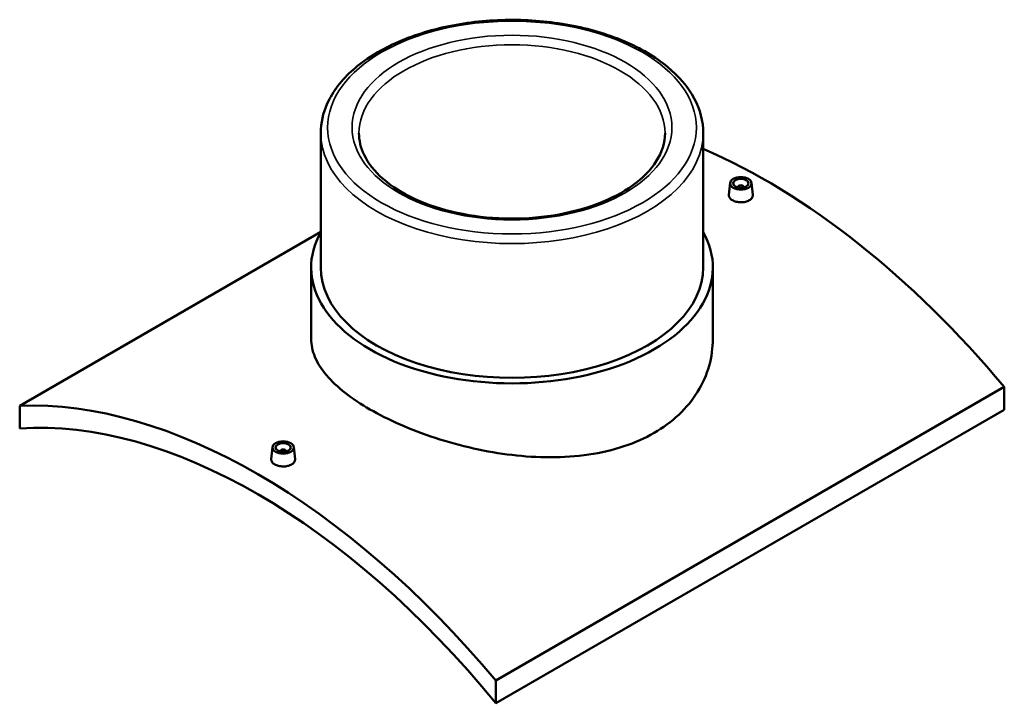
# Model space of a CAD drawing. Header units: millimetres. Extents: x -309 to 1514, y -626 to 1065.
# Tile 5 of 5: x 871 to 1514, y 612 to 1059. Entities that reach past the tile are written whole.
import ezdxf

# ---------------------------------------------------------------- set-up
doc = ezdxf.new("R2010")
doc.units = ezdxf.units.MM
doc.layers.add('Visible (ANSI)', color=7, linetype='Continuous', lineweight=50)
doc.layers.add('Visible Narrow (ANSI)', color=7, linetype='Continuous', lineweight=35)

msp = doc.modelspace()

# ---------------------------------------------------------------- linework, layer by layer
at = {"layer": 'Visible (ANSI)'}
for p, q in [((1067.75, 984.76), (1067.75, 896.99)), ((1317.75, 984.76), (1317.75, 896.99)), ((1335.32, 952.23), (1334.47, 944.39)), ((1340.3, 949.34), (1340.3, 949.53)), ((1344.3, 949.34), (1344.3, 949.53)), ((1349.29, 952.23), (1350.13, 944.4)), ((871.02, 806.6), (1067.75, 920.19)), ((1061.5, 896.99), (1061.5, 850.18)), ((1324, 896.99), (1324, 850.18)), ((1514.48, 818.85), (1182.14, 626.97)), ((1514.48, 818.85), (1514.48, 803.96)), ((871.02, 806.6), (871.02, 791.71)), ((1182.14, 612.08), (1514.48, 803.96)), ((1036.21, 779.54), (1035.37, 771.7)), ((1050.18, 779.54), (1051.02, 771.71)), ((1041.2, 776.84), (1041.2, 776.65)), ((1045.2, 776.84), (1045.2, 776.65)), ((1182.14, 612.08), (1182.14, 626.97))]:
    msp.add_line(p, q, dxfattribs=at)
for centre, major_axis, start_param, end_param in [((1358.92, 573.25), (233, -403.57), 1.86452, 2.481465), ((1342.3, 949.53), (-2, 0), 2.963882, 6.460896), ((1192.75, 896.99), (131.25, 0), 2.831748, 6.59303), ((1192.75, 896.99), (-125, 0), 0, 3.141593), ((1026.58, 381.37), (-233, 403.57), 5.006112, 5.989462), ((1026.58, 381.37), (-225, 389.71), 4.986972, 6.008603), ((1043.2, 776.84), (-2, 0), 2.963882, 6.460896)]:
    msp.add_ellipse(centre, major_axis=major_axis, ratio=0.57735, start_param=start_param, end_param=end_param, dxfattribs=at)
for centre, major_axis in [((1342.3, 951.98), (7, 0)), ((1342.3, 951.98), (5, 0)), ((1043.2, 779.29), (-7, 0)), ((1043.2, 779.29), (5, 0))]:
    msp.add_ellipse(centre, major_axis=major_axis, ratio=0.57735, dxfattribs=at)
for points, knots in [([(1317.75, 984.76), (1317.75, 992.47), (1315.72, 1000.16), (1307.86, 1014.89), (1301.88, 1021.9), (1286.44, 1034.63), (1276.85, 1040.29), (1255.13, 1049.53), (1243.01, 1053.1), (1217.51, 1057.81), (1204.15, 1058.95), (1177.5, 1058.7), (1164.22, 1057.33), (1139.03, 1052.18), (1127.12, 1048.4), (1105.86, 1038.77), (1096.51, 1032.91), (1081.42, 1019.59), (1075.65, 1012.14), (1069.22, 997.92), (1067.75, 991.35), (1067.75, 984.76)], [0.785398, 0.785398, 0.785398, 0.785398, 1.084292, 1.084292, 1.396306, 1.396306, 1.720965, 1.720965, 2.046951, 2.046951, 2.371917, 2.371917, 2.696468, 2.696468, 3.021519, 3.021519, 3.347574, 3.347574, 3.671644, 3.671644, 3.926991, 3.926991, 3.926991, 3.926991]), ([(1292.75, 984.76), (1292.75, 978.59), (1290.87, 972.39), (1283.5, 960.81), (1278.29, 955.45), (1265.14, 946), (1257.33, 941.88), (1239.75, 935.21), (1229.99, 932.66), (1209.48, 929.4), (1198.74, 928.71), (1177.41, 929.27), (1166.81, 930.54), (1146.91, 934.87), (1137.59, 937.94), (1121.21, 945.5), (1114.14, 949.98), (1102.87, 959.83), (1098.7, 965.18), (1093.85, 975.3), (1092.75, 980.04), (1092.75, 984.76)], [5.497787, 5.497787, 5.497787, 5.497787, 5.850147, 5.850147, 6.17447, 6.17447, 6.487202, 6.487202, 6.80018, 6.80018, 7.114419, 7.114419, 7.429038, 7.429038, 7.742973, 7.742973, 8.055568, 8.055568, 8.369509, 8.369509, 8.63938, 8.63938, 8.63938, 8.63938]), ([(1347.85, 940.89), (1347.15, 940.48), (1346.27, 940.14), (1344.34, 939.69), (1343.29, 939.58), (1341.32, 939.6), (1340.27, 939.72), (1338.34, 940.19), (1337.45, 940.54), (1336.06, 941.34), (1335.46, 941.85), (1334.66, 942.96), (1334.46, 943.55), (1334.46, 944.21), (1334.46, 944.3), (1334.47, 944.39)], [2.363465, 2.363465, 2.363465, 2.363465, 2.658923, 2.658923, 2.954381, 2.954381, 3.249789, 3.249789, 3.545197, 3.545197, 3.840606, 3.840606, 4.136014, 4.136014, 4.183963, 4.183963, 4.183963, 4.183963]), ([(1350.13, 944.4), (1350.14, 944.3), (1350.14, 944.21), (1350.15, 943.54), (1349.95, 942.93), (1349.15, 941.8), (1348.55, 941.29), (1347.85, 940.89)], [6.4513091, 6.4513091, 6.4513091, 6.4513091, 6.4994786, 6.4994786, 6.7949365, 6.7949365, 7.0903944, 7.0903944, 7.0903944, 7.0903944]), ([(1285.56, 788.81), (1279.7, 785.43), (1273.08, 782.45), (1258.7, 777.67), (1250.94, 775.85), (1234.77, 773.47), (1226.35, 772.9), (1209.44, 772.89), (1200.95, 773.44), (1184.55, 775.36), (1176.06, 776.81), (1159.15, 780.57), (1150.73, 782.89), (1134.56, 788.18), (1126.8, 791.15), (1112.42, 797.48), (1105.8, 800.83), (1094.08, 807.6), (1088.59, 811.23), (1078.94, 818.78), (1074.78, 822.69), (1068.1, 830.59), (1065.58, 834.59), (1062.28, 842.49), (1061.5, 846.4), (1061.5, 850.18)], [0, 0, 0, 0, 2.486868, 2.486868, 4.973737, 4.973737, 7.460605, 7.460605, 9.947473, 9.947473, 12.433772, 12.433772, 14.920071, 14.920071, 17.40637, 17.40637, 19.892668, 19.892668, 22.378967, 22.378967, 24.865266, 24.865266, 27.351565, 27.351565, 29.837864, 29.837864, 29.837864, 29.837864]), ([(1324, 850.18), (1324, 844.48), (1323.22, 838.57), (1319.92, 826.92), (1317.4, 821.18), (1310.72, 810.37), (1306.56, 805.3), (1296.91, 796.21), (1291.42, 792.2), (1285.56, 788.81)], [69.6232, 69.6232, 69.6232, 69.6232, 72.110069, 72.110069, 74.596937, 74.596937, 77.083805, 77.083805, 79.570674, 79.570674, 79.570674, 79.570674]), ([(1048.74, 768.2), (1048.05, 767.79), (1047.17, 767.45), (1045.23, 767), (1044.18, 766.89), (1042.21, 766.91), (1041.16, 767.03), (1039.23, 767.5), (1038.35, 767.85), (1036.96, 768.66), (1036.35, 769.16), (1035.55, 770.27), (1035.35, 770.87), (1035.35, 771.52), (1035.36, 771.61), (1035.37, 771.7)], [0, 0, 0, 0, 0.295458, 0.295458, 0.590916, 0.590916, 0.886324, 0.886324, 1.181732, 1.181732, 1.477141, 1.477141, 1.772549, 1.772549, 1.820498, 1.820498, 1.820498, 1.820498]), ([(1051.02, 771.71), (1051.03, 771.61), (1051.04, 771.52), (1051.04, 770.85), (1050.84, 770.24), (1050.04, 769.11), (1049.44, 768.6), (1048.74, 768.2)], [4.0878443, 4.0878443, 4.0878443, 4.0878443, 4.1360138, 4.1360138, 4.4314717, 4.4314717, 4.7269296, 4.7269296, 4.7269296, 4.7269296])]:
    msp.add_open_spline(points, degree=3, knots=knots, dxfattribs=at)
at = {"layer": 'Visible Narrow (ANSI)'}
for major_axis in [(120.5, 0), (104.5, 0)]:
    msp.add_ellipse((1192.75, 988.44), major_axis=major_axis, ratio=0.57735, dxfattribs=at)
for major_axis, start_param, end_param in [((-100, 0), 3.141593, 6.283185), ((-125, 0), 0, 3.141593)]:
    msp.add_ellipse((1192.75, 984.76), major_axis=major_axis, ratio=0.57735, start_param=start_param, end_param=end_param, dxfattribs=at)

doc.saveas('drawing.dxf')
